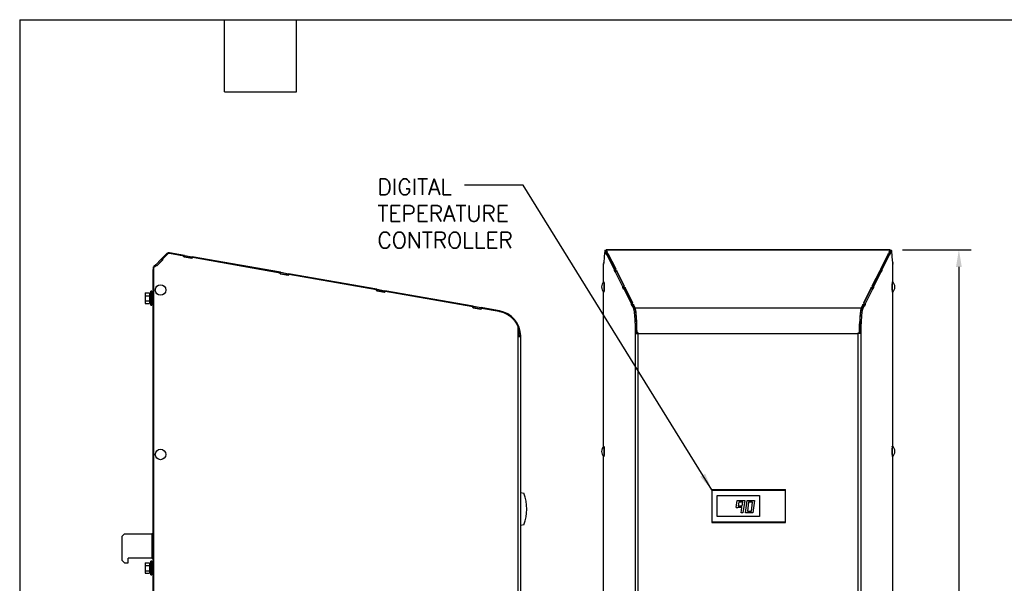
# Model space of a CAD drawing. Header units: inches. Extents: x -1 to 102, y 3 to 82.
# Tile 8 of 17: x -1 to 39, y 59 to 82. Entities that reach past the tile are written whole.
import ezdxf

# ---------------------------------------------------------------- set-up
doc = ezdxf.new("R2010")
doc.units = ezdxf.units.IN
doc.header["$LTSCALE"] = 12
doc.header["$MEASUREMENT"] = 0
doc.header["$PDSIZE"] = -1
doc.linetypes.add('SLD-Solid', pattern=[0])
for name, color, linetype, lineweight in [('DIMENSIONS', 140, 'SLD-Solid', 25), ('DIMENSIONS @ 1', 140, 'SLD-Solid', 25), ('TEXT', 140, 'SLD-Solid', 25), ('TEXT @ 1', 140, 'SLD-Solid', 25)]:
    doc.layers.add(name, color=color, linetype=linetype, lineweight=lineweight)
doc.styles.add('ROMANS', font='romans.shx')
doc.dimstyles.new('FSTD1', dxfattribs={"dimtxt": 0.65, "dimasz": 0.7, "dimexe": 0.5, "dimexo": 0.5, "dimgap": 0.25, "dimtad": 1, "dimzin": 9, "dimdsep": 46, "dimtxsty": 'ROMANS', "dimcen": 0, "dimadec": 0, "dimazin": 0, "dimtfac": 1, "dimtmove": 0, "dimatfit": 3, "dimfxl": 0, "dimtolj": 1, "dimarcsym": 0})

# ---------------------------------------------------------------- blocks, each defined once
blk = doc.blocks.new('*D91')
at = {"layer": 'Defpoints', "color": 0}
for p in [(34.229, 72.2), (34.346, 36.2), (37.03, 36.2)]:
    blk.add_point(p, dxfattribs=at)
at = {"layer": 'DIMENSIONS', "color": 0, "lineweight": -2}
for p, q in [((34.729, 72.2), (37.53, 72.2)), ((37.03, 71.5), (37.03, 36.9)), ((34.846, 36.2), (37.53, 36.2))]:
    blk.add_line(p, q, dxfattribs=at)
at = {"layer": 'DIMENSIONS', "color": 0}
for points in [[(36.913, 71.5), (37.147, 71.5), (37.03, 72.2)], [(36.913, 36.9), (37.147, 36.9), (37.03, 36.2)]]:
    blk.add_solid(points, dxfattribs=at)
at = {"layer": 'DIMENSIONS', "color": 0, "char_height": 0.65, "attachment_point": 5, "rotation": 90, "style": 'ROMANS'}
for s, insert in [('\\A1;[914.4]', (37.775, 54.2)), ('\\A1;36.00', (36.455, 54.2))]:
    blk.add_mtext(s, dxfattribs=dict(at, insert=insert))

msp = doc.modelspace()

# ---------------------------------------------------------------- linework, layer by layer
for p, q in [((4.762, 72.042), (4.531, 71.811)), ((4.784, 72.02), (4.573, 71.808)), ((4.789, 72.02), (4.578, 71.808)), ((4.784, 72.02), (4.789, 72.02)), ((4.855, 72.046), (4.85, 72.046)), ((5.47, 71.969), (4.868, 72.075)), ((5.455, 71.941), (4.871, 72.044)), ((5.45, 71.914), (5.455, 71.941)), ((5.45, 71.914), (5.46, 71.912)), ((5.793, 71.853), (5.45, 71.914)), ((5.46, 71.912), (5.47, 71.969)), ((5.46, 71.912), (5.462, 71.912)), ((5.462, 71.912), (5.472, 71.969)), ((5.462, 71.912), (5.776, 71.856)), ((5.47, 71.969), (5.472, 71.969)), ((5.472, 71.969), (5.786, 71.913)), ((5.776, 71.856), (5.786, 71.913)), ((5.776, 71.856), (5.789, 71.854)), ((9.394, 71.277), (5.786, 71.913)), ((5.793, 71.881), (5.789, 71.854)), ((5.793, 71.881), (5.798, 71.881)), ((5.798, 71.881), (5.793, 71.853)), ((9.38, 71.249), (5.798, 71.881)), ((22.58, 71.91), (22.559, 71.663)), ((22.597, 72.143), (22.579, 71.931)), ((22.579, 71.931), (22.58, 71.91)), ((22.661, 72.168), (22.603, 72.168)), ((22.662, 72.167), (22.604, 72.167)), ((22.655, 72.064), (22.604, 72.167)), ((22.691, 72.064), (22.655, 72.064)), ((22.655, 72.036), (22.655, 72.064)), ((22.691, 72.036), (22.655, 72.036)), ((22.685, 71.976), (22.655, 72.036)), ((34.229, 72.2), (22.661, 72.2)), ((22.699, 72.092), (22.662, 72.167)), ((22.663, 72.198), (34.227, 72.198)), ((22.716, 72.092), (22.663, 72.198)), ((22.743, 72.003), (22.685, 72.003)), ((22.685, 72.003), (22.685, 71.976)), ((22.999, 71.372), (22.685, 72.003)), ((22.716, 72.092), (22.691, 72.091)), ((22.691, 72.034), (22.691, 72.091)), ((22.691, 72.091), (22.719, 72.036)), ((22.691, 72.034), (22.706, 72.003)), ((22.719, 72.036), (22.743, 72.037)), ((22.719, 72.003), (22.719, 72.036)), ((22.743, 72.037), (22.743, 72.003)), ((23.059, 71.4), (22.743, 72.037)), ((23.043, 71.4), (22.743, 72.003)), ((34.147, 72.037), (33.831, 71.4)), ((34.148, 72.003), (33.848, 71.4)), ((34.205, 72.003), (33.892, 71.372)), ((34.148, 72.003), (34.147, 72.037)), ((34.147, 72.037), (34.172, 72.036)), ((34.148, 72.003), (34.205, 72.003)), ((34.172, 72.036), (34.2, 72.091)), ((34.172, 72.003), (34.172, 72.036)), ((34.227, 72.198), (34.175, 72.092)), ((34.2, 72.091), (34.175, 72.092)), ((34.184, 72.003), (34.2, 72.034)), ((34.229, 72.167), (34.191, 72.092)), ((34.2, 72.034), (34.2, 72.091)), ((34.2, 72.064), (34.235, 72.064)), ((34.2, 72.036), (34.236, 72.036)), ((34.206, 71.976), (34.205, 72.003)), ((34.236, 72.036), (34.206, 71.976)), ((34.229, 72.167), (34.286, 72.167)), ((34.288, 72.168), (34.23, 72.168)), ((34.286, 72.167), (34.235, 72.064)), ((34.235, 72.064), (34.236, 72.036)), ((34.312, 71.931), (34.294, 72.143)), ((34.31, 71.91), (34.312, 71.931)), ((34.332, 71.663), (34.31, 71.91)), ((4.215, 36.077), (4.215, 71.505)), ((4.215, 71.505), (4.22, 71.505)), ((4.22, 71.505), (4.225, 71.51)), ((4.22, 36.077), (4.22, 71.505)), ((4.22, 71.505), (4.225, 71.505)), ((4.225, 71.505), (4.231, 71.51)), ((4.225, 71.51), (4.231, 71.51)), ((4.304, 71.584), (4.231, 71.51)), ((4.255, 71.486), (4.231, 71.51)), ((4.326, 71.561), (4.252, 71.488)), ((4.331, 71.561), (4.255, 71.486)), ((4.304, 71.584), (4.305, 71.585)), ((4.304, 71.584), (4.327, 71.561)), ((4.305, 71.585), (4.531, 71.811)), ((4.329, 71.561), (4.305, 71.585)), ((4.326, 71.561), (4.331, 71.561)), ((4.351, 71.541), (4.331, 71.561)), ((4.347, 71.545), (4.572, 71.77)), ((4.593, 71.788), (4.348, 71.543)), ((4.598, 71.788), (4.351, 71.541)), ((4.572, 71.77), (4.531, 71.811)), ((4.572, 71.77), (4.591, 71.789)), ((4.573, 71.808), (4.578, 71.808)), ((4.573, 71.808), (4.593, 71.788)), ((4.578, 71.808), (4.598, 71.788)), ((4.593, 71.788), (4.598, 71.788)), ((22.547, 70.88), (22.547, 71.627)), ((22.547, 71.627), (22.548, 71.627)), ((22.548, 71.627), (22.548, 71.633)), ((22.553, 71.633), (22.548, 71.633)), ((22.55, 71.608), (22.548, 71.633)), ((22.557, 71.684), (22.55, 71.608)), ((22.561, 71.684), (22.557, 71.684)), ((22.559, 71.663), (22.557, 71.684)), ((34.33, 71.684), (34.334, 71.684)), ((34.334, 71.684), (34.332, 71.663)), ((34.34, 71.608), (34.334, 71.684)), ((34.338, 71.633), (34.342, 71.633)), ((34.342, 71.633), (34.34, 71.608)), ((34.343, 71.627), (34.342, 71.633)), ((34.343, 70.88), (34.343, 71.627)), ((34.343, 71.627), (34.343, 71.627)), ((4.18, 71.341), (4.18, 36.758)), ((4.18, 71.341), (4.206, 71.341)), ((4.215, 71.413), (4.206, 71.404)), ((4.206, 71.404), (4.215, 71.395)), ((4.215, 71.35), (4.206, 71.341)), ((4.206, 71.341), (4.206, 36.728)), ((4.215, 71.137), (4.21, 71.13)), ((4.21, 71.13), (4.21, 36.728)), ((4.215, 71.13), (4.21, 71.13)), ((9.375, 71.222), (9.38, 71.249)), ((9.718, 71.161), (9.375, 71.222)), ((9.375, 71.222), (9.384, 71.22)), ((9.384, 71.22), (9.394, 71.277)), ((9.384, 71.22), (9.387, 71.22)), ((9.387, 71.22), (9.397, 71.277)), ((9.387, 71.22), (9.7, 71.164)), ((9.394, 71.277), (9.397, 71.277)), ((9.397, 71.277), (9.711, 71.221)), ((9.7, 71.164), (9.711, 71.221)), ((9.7, 71.164), (9.713, 71.162)), ((13.319, 70.585), (9.711, 71.221)), ((9.718, 71.189), (9.713, 71.162)), ((9.718, 71.189), (9.723, 71.189)), ((9.723, 71.189), (9.718, 71.161)), ((13.304, 70.557), (9.723, 71.189)), ((22.998, 71.344), (22.999, 71.372)), ((23.034, 71.344), (22.998, 71.344)), ((23.028, 71.284), (22.998, 71.344)), ((23.034, 71.372), (22.999, 71.372)), ((23.029, 71.311), (23.028, 71.284)), ((23.087, 71.311), (23.029, 71.311)), ((23.342, 70.68), (23.029, 71.311)), ((23.059, 71.4), (23.034, 71.399)), ((23.034, 71.342), (23.034, 71.399)), ((23.034, 71.399), (23.062, 71.344)), ((23.034, 71.342), (23.05, 71.311)), ((23.062, 71.311), (23.062, 71.344)), ((23.062, 71.344), (23.087, 71.344)), ((23.087, 71.344), (23.086, 71.311)), ((23.403, 70.708), (23.087, 71.344)), ((23.386, 70.708), (23.087, 71.311)), ((33.804, 71.344), (33.488, 70.708)), ((33.804, 71.311), (33.505, 70.708)), ((33.862, 71.311), (33.549, 70.68)), ((33.805, 71.311), (33.804, 71.344)), ((33.804, 71.344), (33.829, 71.344)), ((33.804, 71.311), (33.862, 71.311)), ((33.829, 71.344), (33.856, 71.399)), ((33.829, 71.311), (33.829, 71.344)), ((33.856, 71.399), (33.831, 71.4)), ((33.841, 71.311), (33.856, 71.342)), ((33.856, 71.342), (33.856, 71.399)), ((33.856, 71.372), (33.892, 71.372)), ((33.856, 71.344), (33.892, 71.344)), ((33.892, 71.344), (33.862, 71.284)), ((33.862, 71.284), (33.862, 71.311)), ((33.892, 71.372), (33.892, 71.344)), ((23.378, 70.68), (23.342, 70.68)), ((23.342, 70.652), (23.342, 70.68)), ((23.378, 70.652), (23.342, 70.652)), ((23.372, 70.592), (23.342, 70.652)), ((23.43, 70.619), (23.372, 70.619)), ((23.372, 70.619), (23.372, 70.592)), ((23.686, 69.988), (23.372, 70.619)), ((23.403, 70.708), (23.378, 70.707)), ((23.378, 70.65), (23.378, 70.707)), ((23.378, 70.707), (23.405, 70.652)), ((23.378, 70.65), (23.393, 70.619)), ((23.405, 70.619), (23.405, 70.652)), ((23.405, 70.652), (23.43, 70.652)), ((23.43, 70.652), (23.43, 70.619)), ((23.746, 70.016), (23.43, 70.652)), ((23.73, 70.016), (23.43, 70.619)), ((33.461, 70.652), (33.145, 70.016)), ((33.461, 70.619), (33.161, 70.016)), ((33.519, 70.619), (33.205, 69.988)), ((33.461, 70.619), (33.461, 70.652)), ((33.461, 70.652), (33.486, 70.652)), ((33.461, 70.619), (33.519, 70.619)), ((33.486, 70.652), (33.513, 70.707)), ((33.486, 70.619), (33.486, 70.652)), ((33.513, 70.707), (33.488, 70.708)), ((33.498, 70.619), (33.513, 70.65)), ((33.513, 70.65), (33.513, 70.707)), ((33.513, 70.68), (33.549, 70.68)), ((33.513, 70.652), (33.549, 70.652)), ((33.549, 70.652), (33.519, 70.592)), ((33.519, 70.592), (33.519, 70.619)), ((33.549, 70.68), (33.549, 70.652)), ((3.876, 70.442), (3.876, 70.324)), ((3.876, 70.442), (4.053, 70.442)), ((3.876, 70.324), (3.876, 70.109)), ((3.876, 70.324), (4.053, 70.324)), ((4.053, 70.442), (4.053, 70.324)), ((4.102, 70.39), (4.053, 70.39)), ((4.053, 70.324), (4.053, 70.109)), ((4.102, 69.945), (4.102, 70.509)), ((4.14, 70.509), (4.102, 70.509)), ((4.14, 69.945), (4.14, 70.509)), ((4.18, 70.351), (4.14, 70.351)), ((13.299, 70.53), (13.304, 70.557)), ((13.643, 70.469), (13.299, 70.53)), ((13.299, 70.53), (13.309, 70.528)), ((13.309, 70.528), (13.319, 70.585)), ((13.309, 70.528), (13.311, 70.528)), ((13.311, 70.528), (13.321, 70.585)), ((13.311, 70.528), (13.625, 70.472)), ((13.319, 70.585), (13.321, 70.585)), ((13.321, 70.585), (13.635, 70.529)), ((13.625, 70.472), (13.635, 70.529)), ((13.625, 70.472), (13.638, 70.47)), ((17.244, 69.893), (13.635, 70.529)), ((13.643, 70.497), (13.638, 70.47)), ((13.643, 70.497), (13.648, 70.497)), ((13.648, 70.497), (13.643, 70.469)), ((17.229, 69.865), (13.648, 70.497)), ((22.547, 64.18), (22.547, 70.478)), ((34.343, 64.18), (34.343, 70.478)), ((3.876, 70.109), (3.876, 70.012)), ((3.876, 70.109), (4.053, 70.109)), ((3.876, 70.012), (4.053, 70.012)), ((4.053, 70.109), (4.053, 70.012)), ((4.053, 70.064), (4.102, 70.064)), ((4.102, 69.945), (4.14, 69.945)), ((4.14, 70.103), (4.18, 70.103)), ((17.224, 69.838), (17.229, 69.865)), ((17.568, 69.777), (17.224, 69.838)), ((17.224, 69.838), (17.234, 69.836)), ((17.234, 69.836), (17.244, 69.893)), ((17.234, 69.836), (17.236, 69.836)), ((17.236, 69.836), (17.246, 69.893)), ((17.236, 69.836), (17.55, 69.78)), ((17.244, 69.893), (17.246, 69.893)), ((17.246, 69.893), (17.56, 69.837)), ((17.55, 69.78), (17.56, 69.837)), ((18.306, 69.706), (17.56, 69.837)), ((23.685, 69.96), (23.686, 69.988)), ((23.721, 69.96), (23.685, 69.96)), ((23.715, 69.9), (23.685, 69.96)), ((23.721, 69.988), (23.686, 69.988)), ((23.716, 69.927), (23.715, 69.9)), ((23.779, 69.799), (23.716, 69.927)), ((23.773, 69.927), (23.716, 69.927)), ((23.746, 70.016), (23.721, 70.015)), ((23.721, 69.958), (23.721, 70.015)), ((23.721, 70.015), (23.749, 69.96)), ((23.721, 69.958), (23.737, 69.927)), ((23.749, 69.927), (23.749, 69.96)), ((23.749, 69.96), (23.774, 69.96)), ((23.774, 69.96), (23.773, 69.927)), ((23.837, 69.799), (23.773, 69.927)), ((23.839, 69.829), (23.774, 69.96)), ((23.839, 69.829), (33.052, 69.829)), ((33.117, 69.96), (33.052, 69.829)), ((33.117, 69.927), (33.054, 69.799)), ((33.175, 69.927), (33.112, 69.799)), ((33.118, 69.927), (33.117, 69.96)), ((33.117, 69.96), (33.142, 69.96)), ((33.117, 69.927), (33.175, 69.927)), ((33.142, 69.96), (33.17, 70.015)), ((33.142, 69.927), (33.142, 69.96)), ((33.17, 70.015), (33.145, 70.016)), ((33.154, 69.927), (33.17, 69.958)), ((33.17, 69.958), (33.17, 70.015)), ((33.17, 69.988), (33.205, 69.988)), ((33.17, 69.96), (33.206, 69.96)), ((33.176, 69.9), (33.175, 69.927)), ((33.206, 69.96), (33.176, 69.9)), ((33.205, 69.988), (33.206, 69.96)), ((17.55, 69.78), (17.563, 69.778)), ((17.567, 69.805), (17.563, 69.778)), ((17.567, 69.805), (17.572, 69.805)), ((17.572, 69.805), (17.568, 69.777)), ((18.299, 69.676), (17.572, 69.805)), ((23.837, 69.799), (23.779, 69.799)), ((33.054, 69.799), (33.112, 69.799)), ((19.071, 68.664), (19.071, 69.052)), ((23.847, 68.787), (23.847, 69.174)), ((23.904, 69.174), (23.847, 69.174)), ((23.904, 68.787), (23.904, 69.174)), ((32.986, 68.787), (32.986, 69.174)), ((32.986, 69.174), (33.044, 69.174)), ((33.044, 68.787), (33.044, 69.174)), ((19.071, 68.679), (19.123, 68.679)), ((19.071, 36.077), (19.071, 68.664)), ((19.071, 68.664), (19.18, 68.664)), ((19.122, 68.684), (19.18, 68.685)), ((19.123, 68.679), (19.123, 68.664)), ((19.18, 36.077), (19.18, 68.664)), ((23.847, 36.2), (23.847, 68.787)), ((23.847, 68.787), (23.966, 68.787)), ((23.911, 68.802), (23.966, 68.802)), ((23.911, 68.802), (23.911, 68.787)), ((23.966, 68.808), (23.915, 68.808)), ((23.966, 68.787), (23.966, 68.808)), ((23.966, 36.2), (23.966, 68.787)), ((23.966, 68.787), (32.925, 68.787)), ((32.925, 68.808), (32.975, 68.808)), ((32.925, 68.787), (32.925, 68.808)), ((32.925, 68.802), (32.979, 68.802)), ((32.925, 36.2), (32.925, 68.787)), ((33.044, 68.787), (32.925, 68.787)), ((32.975, 68.808), (32.98, 68.807)), ((32.979, 68.787), (32.979, 68.802)), ((32.986, 68.802), (32.979, 68.802)), ((33.044, 36.2), (33.044, 68.787)), ((22.547, 57.48), (22.547, 63.778)), ((34.343, 57.583), (34.343, 63.778)), ((19.184, 62.303), (19.304, 62.271)), ((26.961, 62.426), (29.961, 62.426)), ((26.961, 62.426), (26.961, 62.394)), ((26.961, 62.394), (29.961, 62.394)), ((26.961, 62.394), (26.961, 61.115)), ((29.961, 62.394), (29.961, 62.426)), ((29.961, 61.115), (29.961, 62.394)), ((27.186, 61.329), (27.186, 62.179)), ((27.186, 62.179), (28.906, 62.179)), ((27.958, 61.694), (28.002, 61.979)), ((28.002, 61.979), (28.306, 61.979)), ((28.062, 61.909), (28.04, 61.764)), ((28.224, 61.909), (28.062, 61.909)), ((28.202, 61.764), (28.224, 61.909)), ((28.306, 61.979), (28.229, 61.479)), ((28.332, 61.479), (28.403, 61.979)), ((28.403, 61.979), (28.706, 61.979)), ((28.463, 61.909), (28.413, 61.549)), ((28.625, 61.909), (28.463, 61.909)), ((28.574, 61.549), (28.625, 61.909)), ((28.706, 61.979), (28.635, 61.479)), ((28.906, 62.179), (28.906, 61.329)), ((27.958, 61.694), (28.029, 61.694)), ((28.029, 61.694), (28.029, 61.694)), ((28.191, 61.694), (28.029, 61.694)), ((28.04, 61.764), (28.202, 61.764)), ((28.158, 61.479), (28.191, 61.694)), ((28.229, 61.479), (28.158, 61.479)), ((28.635, 61.479), (28.332, 61.479)), ((28.413, 61.549), (28.574, 61.549)), ((19.304, 60.992), (19.184, 60.96)), ((26.961, 61.115), (29.961, 61.115)), ((26.961, 61.115), (26.961, 61.082)), ((26.961, 61.082), (29.961, 61.082)), ((28.906, 61.329), (27.186, 61.329)), ((29.961, 61.082), (29.961, 61.115)), ((3.03, 60.627), (2.93, 60.527)), ((3.03, 60.627), (4.149, 60.627)), ((4.18, 60.627), (4.149, 60.627)), ((4.149, 60.627), (4.149, 59.627)), ((2.93, 59.539), (2.93, 60.527)), ((2.93, 59.539), (3.03, 59.439)), ((3.03, 59.439), (3.18, 59.439)), ((4.149, 59.627), (3.18, 59.627)), ((3.18, 59.439), (3.18, 59.627)), ((3.876, 59.442), (3.876, 59.324)), ((3.876, 59.442), (4.053, 59.442)), ((4.053, 59.442), (4.053, 59.324)), ((4.102, 59.39), (4.053, 59.39)), ((4.102, 58.945), (4.102, 59.509)), ((4.14, 59.509), (4.102, 59.509)), ((4.14, 58.945), (4.14, 59.509)), ((4.149, 59.627), (4.18, 59.627)), ((3.876, 59.324), (3.876, 59.109)), ((3.876, 59.324), (4.053, 59.324)), ((3.876, 59.109), (3.876, 59.012)), ((3.876, 59.109), (4.053, 59.109)), ((3.876, 59.012), (4.053, 59.012)), ((4.053, 59.324), (4.053, 59.109)), ((4.053, 59.109), (4.053, 59.012)), ((4.053, 59.064), (4.102, 59.064)), ((4.18, 59.351), (4.14, 59.351)), ((4.14, 59.103), (4.18, 59.103)), ((4.102, 58.945), (4.14, 58.945))]:
    msp.add_line(p, q)
for centre, radius, start, end in [((4.847, 71.957), 0.12, 80, 135), ((4.85, 71.948), 0.0975, 90.2503, 132.5169), ((4.855, 71.948), 0.0975, 80.5537, 132.5169), ((4.269, 71.341), 0.089, 135, 180), ((22.774, 70.679), 0.303, 135.2645, 224.7355), ((34.117, 70.679), 0.303, 0, 44.7355), ((34.117, 70.679), 0.303, 315.2645, 0), ((18.122, 68.664), 1.058, 1.146, 80), ((18.123, 68.679), 1, 0, 18.6721), ((18.122, 68.664), 1, 1.146, 18.4769), ((18.122, 68.664), 1.058, 0, 1.146), ((22.774, 63.979), 0.303, 135.2645, 224.7355), ((34.117, 63.979), 0.303, 0, 44.7355), ((34.117, 63.979), 0.303, 315.2645, 0), ((17.675, 61.632), 1.75, 338.5583, 21.4417)]:
    msp.add_arc(centre, radius, start, end)
for centre in [(4.499, 70.556), (4.499, 63.856)]:
    msp.add_ellipse(centre, major_axis=(0, 0.214), ratio=0.996195)
for points in [[(22.604, 72.167), (22.603, 72.169), (22.602, 72.169), (22.599, 72.16), (22.598, 72.153), (22.597, 72.143)], [(34.294, 72.143), (34.293, 72.153), (34.291, 72.16), (34.289, 72.169), (34.288, 72.169), (34.286, 72.167)]]:
    msp.add_open_spline(points, degree=3, knots=[0, 0, 0, 0, 0.5, 0.5, 1, 1, 1, 1])
for points, weights in [([(22.663, 72.198), (22.658, 72.209), (22.654, 72.165)], [1, 0.887010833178, 1]), ([(34.237, 72.165), (34.233, 72.209), (34.227, 72.198)], [1, 0.887010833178, 1]), ([(22.563, 70.892), (22.561, 70.894), (22.559, 70.892)], [1, 0.994854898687, 1]), ([(34.332, 70.892), (34.33, 70.894), (34.328, 70.891)], [1, 0.994303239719, 1]), ([(22.559, 70.465), (22.56, 70.465), (22.56, 70.465)], [1, 0.999037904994, 1]), ([(22.56, 70.465), (22.561, 70.465), (22.562, 70.466)], [1, 0.998380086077, 1]), ([(34.329, 70.466), (34.329, 70.465), (34.33, 70.465)], [1, 0.998720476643, 1]), ([(34.33, 70.465), (34.331, 70.465), (34.332, 70.465)], [1, 0.999037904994, 1]), ([(23.915, 68.808), (23.914, 69.677), (23.839, 69.829)], [1, 0.772434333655, 1]), ([(33.052, 69.829), (32.977, 69.677), (32.975, 68.808)], [1, 0.772434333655, 1]), ([(19.071, 69.052), (18.857, 69.578), (18.299, 69.676)], [1, 0.875137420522, 1]), ([(23.847, 69.174), (23.828, 69.701), (23.779, 69.799)], [1, 0.875137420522, 1]), ([(23.904, 69.174), (23.886, 69.701), (23.837, 69.799)], [1, 0.875137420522, 1]), ([(23.911, 68.802), (23.911, 69.258), (23.881, 69.557)], [1, 0.909709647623, 1]), ([(33.054, 69.799), (33.005, 69.701), (32.986, 69.174)], [1, 0.875137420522, 1]), ([(33.112, 69.799), (33.063, 69.701), (33.044, 69.174)], [1, 0.875137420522, 1]), ([(23.909, 68.949), (23.908, 69.019), (23.904, 69.085)], [1, 0.995498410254, 1]), ([(32.986, 69.149), (32.981, 68.984), (32.98, 68.807)], [1, 0.984629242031, 1]), ([(32.986, 69.104), (32.984, 69.066), (32.983, 69.026)], [1, 0.998473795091, 1]), ([(22.563, 64.192), (22.561, 64.194), (22.559, 64.192)], [1, 0.994854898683, 1]), ([(34.332, 64.192), (34.33, 64.194), (34.328, 64.191)], [1, 0.99430323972, 1]), ([(22.559, 63.765), (22.56, 63.765), (22.56, 63.765)], [1, 0.999037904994, 1]), ([(22.56, 63.765), (22.561, 63.765), (22.562, 63.766)], [1, 0.998380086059, 1]), ([(34.329, 63.766), (34.329, 63.765), (34.33, 63.765)], [1, 0.998720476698, 1]), ([(34.33, 63.765), (34.331, 63.765), (34.332, 63.765)], [1, 0.999037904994, 1])]:
    msp.add_rational_spline(points, weights, degree=2)
for points in [[(22.662, 72.167), (22.662, 72.168), (22.661, 72.168), (22.661, 72.168)], [(34.23, 72.168), (34.23, 72.168), (34.229, 72.168), (34.229, 72.167)]]:
    msp.add_open_spline(points, degree=3)
for points, weights in [([(22.562, 70.466), (22.579, 70.488), (22.579, 70.679), (22.579, 70.87), (22.563, 70.892)], [1, 0.746422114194, 1, 0.746422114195, 1]), ([(22.573, 70.47), (22.59, 70.48), (22.59, 70.677), (22.59, 70.874), (22.573, 70.888)], [1, 0.727860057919, 1, 0.72786005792, 1]), ([(34.318, 70.888), (34.301, 70.88), (34.301, 70.68), (34.301, 70.48), (34.318, 70.47)], [1, 0.723454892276, 1, 0.723454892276, 1]), ([(34.328, 70.891), (34.312, 70.867), (34.312, 70.676), (34.312, 70.485), (34.329, 70.466)], [1, 0.746080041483, 1, 0.746080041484, 1]), ([(22.562, 63.766), (22.579, 63.788), (22.579, 63.979), (22.579, 64.17), (22.563, 64.192)], [1, 0.746422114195, 1, 0.746422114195, 1]), ([(22.573, 63.77), (22.59, 63.78), (22.59, 63.977), (22.59, 64.174), (22.573, 64.188)], [1, 0.727860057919, 1, 0.72786005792, 1]), ([(34.318, 64.188), (34.301, 64.18), (34.301, 63.98), (34.301, 63.78), (34.318, 63.77)], [1, 0.723454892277, 1, 0.723454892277, 1]), ([(34.328, 64.191), (34.312, 64.167), (34.312, 63.976), (34.312, 63.785), (34.329, 63.766)], [1, 0.746080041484, 1, 0.746080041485, 1])]:
    msp.add_rational_spline(points, weights, degree=2, knots=[0, 0, 0, 0.5, 0.5, 1, 1, 1])
at = {"layer": 'TEXT'}
for p, q in [((-1.239, 81.572), (101.792, 81.572)), ((-1.239, 81.572), (-1.239, 3.072)), ((7.102, 78.628), (7.102, 81.572)), ((10.045, 78.628), (10.045, 81.572)), ((7.102, 78.628), (10.045, 78.628))]:
    msp.add_line(p, q, dxfattribs=at)

# ---------------------------------------------------------------- texts
at = {"layer": 'TEXT', "insert": (13.34, 75.08), "char_height": 0.65, "attachment_point": 1, "style": 'ROMANS'}
msp.add_mtext_dynamic_manual_height_columns('DIGITAL TEPERATURE\\PCONTROLLER', width=8.10526, gutter_width=2.5, heights=[0], dxfattribs=at)

# ---------------------------------------------------------------- dimensions: what is measured, and where the dimension line sits
at = {"layer": 'DIMENSIONS @ 1'}
dim = msp.add_linear_dim(base=(37.03, 36.2), p1=(34.229, 72.2), p2=(34.346, 36.2), angle=90, dimstyle='FSTD1', override={"dimscale": 1, "dimzin": 1, "dimpost": '\\X', "dimtix": 0, "dimtofl": 1, "dimtmove": 0, "dimatfit": 3}, dxfattribs=at)
dim.commit()
dim.dimension.update_dxf_attribs({"geometry": '*D91', "text_midpoint": (37.03, 54.2)})

# ---------------------------------------------------------------- leaders
at = {"layer": 'TEXT @ 1'}
msp.add_leader([(26.961, 62.41), (19.27, 74.825), (16.889, 74.825)], dimstyle='FSTD1', override={"dimscale": 1}, dxfattribs=at)

doc.saveas('drawing.dxf')
